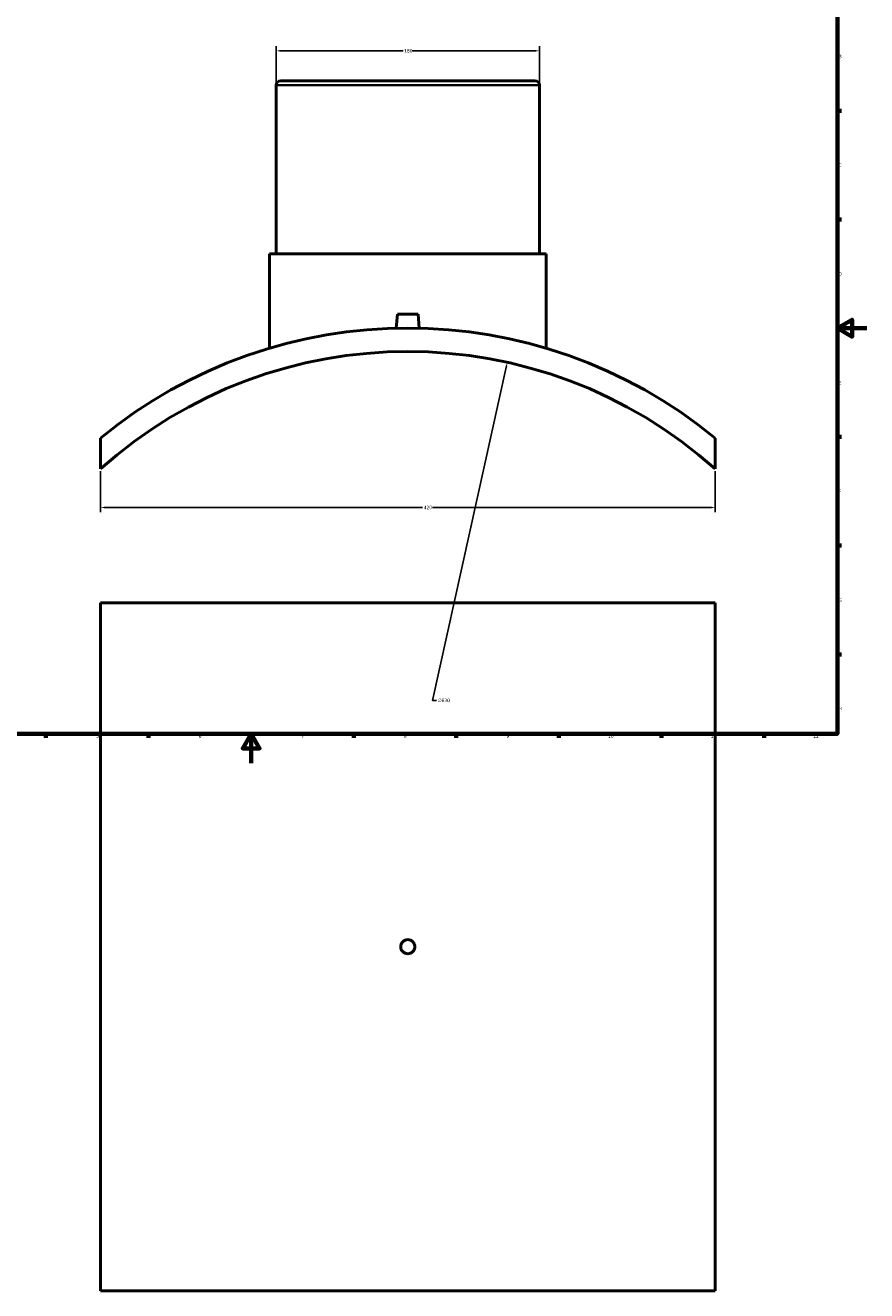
# Model space of a CAD drawing. Header units: millimetres. Extents: x -309 to 1507, y -360 to 1065.
# Tile 2 of 5: x 266 to 841, y -360 to 504. Entities that reach past the tile are written whole.
import ezdxf

# ---------------------------------------------------------------- set-up
doc = ezdxf.new("R2010")
doc.units = ezdxf.units.MM
for name, color, linetype, lineweight in [('Border (ANSI)', 7, 'Continuous', 70), ('Dimension (ANSI)', 7, 'Continuous', 25), ('Visible (ANSI)', 7, 'Continuous', 50), ('Visible Narrow (ANSI)', 7, 'Continuous', 35)]:
    doc.layers.add(name, color=color, linetype=linetype, lineweight=lineweight)
doc.styles.add('Note Text (ANSI)', font='tahoma.ttf')
doc.dimstyles.new('Default - mm (ANSI)', dxfattribs={"dimtxt": 2.4, "dimasz": 2.5, "dimexe": 3.175, "dimexo": 1.6002, "dimgap": 0.8, "dimtad": 0, "dimtoh": 1, "dimdec": 0, "dimrnd": 1e-08, "dimzin": 4, "dimdsep": 46, "dimtxsty": 'Note Text (ANSI)', "dimcen": 0.09, "dimdle": 10, "dimclrd": 256, "dimclre": 256, "dimclrt": 5, "dimadec": 1, "dimazin": 1, "dimtfac": 1.27, "dimtofl": 0, "dimtmove": 0, "dimatfit": 3, "dimfxl": 1, "dimtolj": 1, "dimtzin": 4, "dimlwd": -1, "dimlwe": -1, "dimarcsym": 0})

# ---------------------------------------------------------------- blocks, each defined once
blk = doc.blocks.new('Borders Default Border')
at = {"layer": 'Border (ANSI)'}
for p, q in [((821, 445.5), (823.8, 445.5)), ((821, 371.25), (823.8, 371.25)), ((821, 222.75), (823.8, 222.75)), ((821, 148.5), (823.8, 148.5)), ((821, 74.25), (823.8, 74.25)), ((280.33, 20), (280.33, 17.2)), ((350.42, 20), (350.42, 17.2)), ((490.58, 20), (490.58, 17.2)), ((560.67, 20), (560.67, 17.2)), ((630.75, 20), (630.75, 17.2)), ((700.83, 20), (700.83, 17.2)), ((770.92, 20), (770.92, 17.2))]:
    blk.add_line(p, q, dxfattribs=at)
at = {"layer": 'Border (ANSI)', "flags": 128}
for points in [[(20, 20), (20, 574), (821, 574), (821, 20), (20, 20)], [(841, 297), (821, 297), (831, 302.77), (831, 291.23), (821, 297)], [(420.5, 0), (420.5, 20), (414.73, 10), (426.27, 10), (420.5, 20)]]:
    blk.add_lwpolyline(points, dxfattribs=at)
at = {"layer": 'Border (ANSI)', "color": 5, "true_color": 0x0000ff, "char_height": 2.4, "attachment_point": 7, "style": 'Note Text (ANSI)'}
for s, insert in [('B', (821.87, 481.43)), ('C', (821.71, 407.13)), ('D', (821.72, 332.93)), ('E', (821.91, 258.68)), ('F', (821.98, 184.43)), ('G', (821.6, 110.13)), ('H', (821.73, 35.93)), ('5', (314.67, 17.15)), ('6', (384.69, 17.15)), ('7', (454.8, 17.2)), ('8', (524.84, 17.15)), ('9', (594.92, 17.15)), ('10', (664.35, 17.15)), ('11', (734.43, 17.2)), ('12', (804.52, 17.2))]:
    blk.add_mtext(s, dxfattribs=dict(at, insert=insert))
blk = doc.blocks.new('*D7')
at = {"layer": 'Defpoints', "color": 0, "transparency": 16777216}
for p in [(317.53, 200.91), (737.53, 200.91), (737.53, 174.52)]:
    blk.add_point(p, dxfattribs=at)
at = {"layer": 'Dimension (ANSI)', "transparency": 16777216}
for p, q in [((317.53, 199.31), (317.53, 171.34)), ((737.53, 199.31), (737.53, 171.34)), ((320.03, 174.52), (537.63, 174.52)), ((735.03, 174.52), (544.44, 174.52))]:
    blk.add_line(p, q, dxfattribs=at)
for points in [[(320.03, 174.94), (320.03, 174.1), (317.53, 174.52)], [(735.03, 174.94), (735.03, 174.1), (737.53, 174.52)]]:
    blk.add_solid(points, dxfattribs=at)
at = {"layer": 'Dimension (ANSI)', "color": 5, "transparency": 16777216, "insert": (538.43, 175.77), "char_height": 2.4, "attachment_point": 1, "style": 'Note Text (ANSI)'}
blk.add_mtext('\\A1;420', dxfattribs=at)
blk = doc.blocks.new('*D8')
at = {"layer": 'Defpoints', "color": 0, "transparency": 16777216}
for p in [(617.53, 486.53), (437.53, 462.97), (617.53, 462.97)]:
    blk.add_point(p, dxfattribs=at)
at = {"layer": 'Dimension (ANSI)', "transparency": 16777216}
for p, q in [((437.53, 464.57), (437.53, 489.71)), ((440.03, 486.53), (524.28, 486.53)), ((615.03, 486.53), (530.79, 486.53)), ((617.53, 464.57), (617.53, 489.71))]:
    blk.add_line(p, q, dxfattribs=at)
for points in [[(440.03, 486.95), (440.03, 486.11), (437.53, 486.53)], [(615.03, 486.95), (615.03, 486.11), (617.53, 486.53)]]:
    blk.add_solid(points, dxfattribs=at)
at = {"layer": 'Dimension (ANSI)', "color": 5, "transparency": 16777216, "insert": (525.08, 487.79), "char_height": 2.4, "attachment_point": 1, "style": 'Note Text (ANSI)'}
blk.add_mtext('\\A1;180', dxfattribs=at)
blk = doc.blocks.new('*D9')
at = {"layer": 'Defpoints', "color": 0, "transparency": 16777216}
for p in [(595.48, 273.71), (459.58, -341.46)]:
    blk.add_point(p, dxfattribs=at)
at = {"layer": 'Dimension (ANSI)', "transparency": 16777216}
for p, q in [((544.45, 42.73), (594.94, 271.27)), ((547.23, 42.73), (544.45, 42.73))]:
    blk.add_line(p, q, dxfattribs=at)
blk.add_solid([(594.53, 271.36), (595.35, 271.18), (595.48, 273.71)], dxfattribs=at)
at = {"layer": 'Dimension (ANSI)', "color": 5, "transparency": 16777216, "insert": (548.03, 44.02), "char_height": 2.4, "attachment_point": 1, "style": 'Note Text (ANSI)'}
blk.add_mtext('\\A1;∅630', dxfattribs=at)

msp = doc.modelspace()

# ---------------------------------------------------------------- linework, layer by layer
at = {"layer": 'Visible (ANSI)'}
for p, q in [((437.53, 462.97), (437.53, 347.82)), ((440.68, 466.12), (614.38, 466.12)), ((617.53, 462.97), (617.53, 347.82)), ((433.03, 347.82), (622.03, 347.82)), ((433.03, 347.82), (433.03, 283.35)), ((622.03, 347.82), (622.03, 283.35)), ((520.53, 306.72), (519.68, 297.03)), ((520.53, 306.72), (534.53, 306.72)), ((534.53, 306.72), (535.38, 297.03)), ((317.53, 221.98), (317.53, 200.91)), ((737.53, 200.91), (737.53, 221.98)), ((317.53, 109.53), (737.53, 109.53)), ((317.53, 109.53), (317.53, -360.47)), ((737.53, 109.53), (737.53, -360.47)), ((737.53, -360.47), (317.53, -360.47))]:
    msp.add_line(p, q, dxfattribs=at)
for centre, radius, start, end in [((440.68, 462.97), 3.15, 90, 180), ((614.38, 462.97), 3.15, 0, 90), ((527.53, -33.88), 331, 50.62146, 129.37854), ((527.53, -33.88), 315, 48.18969, 131.81031)]:
    msp.add_arc(centre, radius, start, end, dxfattribs=at)
msp.add_open_spline([(532.33, -125.47), (532.33, -126.07), (532.21, -126.72), (531.72, -127.9), (531.35, -128.44), (530.5, -129.29), (529.96, -129.66), (528.78, -130.15), (528.13, -130.27), (526.93, -130.27), (526.29, -130.15), (525.1, -129.66), (524.56, -129.29), (523.71, -128.44), (523.34, -127.9), (522.85, -126.72), (522.73, -126.07), (522.73, -124.87), (522.85, -124.23), (523.34, -123.04), (523.71, -122.5), (524.56, -121.65), (525.1, -121.28), (526.29, -120.79), (526.93, -120.67), (528.13, -120.67), (528.78, -120.79), (529.96, -121.28), (530.5, -121.65), (531.35, -122.5), (531.72, -123.04), (532.21, -124.23), (532.33, -124.87), (532.33, -125.47)], degree=3, knots=[0, 0, 0, 0, 0.180813, 0.180813, 0.361625, 0.361625, 0.542438, 0.542438, 0.72325, 0.72325, 0.904063, 0.904063, 1.084876, 1.084876, 1.265688, 1.265688, 1.446501, 1.446501, 1.627314, 1.627314, 1.808126, 1.808126, 1.988939, 1.988939, 2.169751, 2.169751, 2.350564, 2.350564, 2.531377, 2.531377, 2.712189, 2.712189, 2.893002, 2.893002, 2.893002, 2.893002], dxfattribs=at)
at = {"layer": 'Visible Narrow (ANSI)'}
msp.add_line((616.42, 462.97), (438.64, 462.97), dxfattribs=at)

# ---------------------------------------------------------------- block references
msp.add_blockref('Borders Default Border', (0, 0))

# ---------------------------------------------------------------- dimensions: what is measured, and where the dimension line sits
at = {"layer": 'Dimension (ANSI)'}
for base, p1, p2, picture, middle in [((617.53, 486.53), (437.53, 462.97), (617.53, 462.97), '*D8', (527.53, 486.53)), ((737.53, 174.52), (317.53, 200.91), (737.53, 200.91), '*D7', (541.03, 174.52))]:
    dim = msp.add_linear_dim(base=base, p1=p1, p2=p2, angle=180, dimstyle='Default - mm (ANSI)', override={"dimgap": 0.8, "dimtoh": 0, "dimdec": 0, "dimtol": 0, "dimlim": 0, "dimtp": 0, "dimtm": 0, "dimtdec": 2, "dimatfit": 1}, dxfattribs=at)
    dim.commit()
    dim.dimension.update_dxf_attribs({"geometry": picture, "text_midpoint": middle, "dimtype": 160})
dim = msp.add_diameter_dim_2p(p1=(459.58, -341.46), p2=(595.48, 273.71), dimstyle='Default - mm (ANSI)', override={"dimgap": 0.8, "dimtih": 1, "dimdec": 0, "dimlfac": 1, "dimtol": 0, "dimlim": 0, "dimtp": 0, "dimtm": 0, "dimtdec": 2}, dxfattribs=at)
dim.commit()
dim.dimension.update_dxf_attribs({"geometry": '*D9', "text_midpoint": (551.9, 42.73), "dimtype": 163})

doc.saveas('drawing.dxf')
